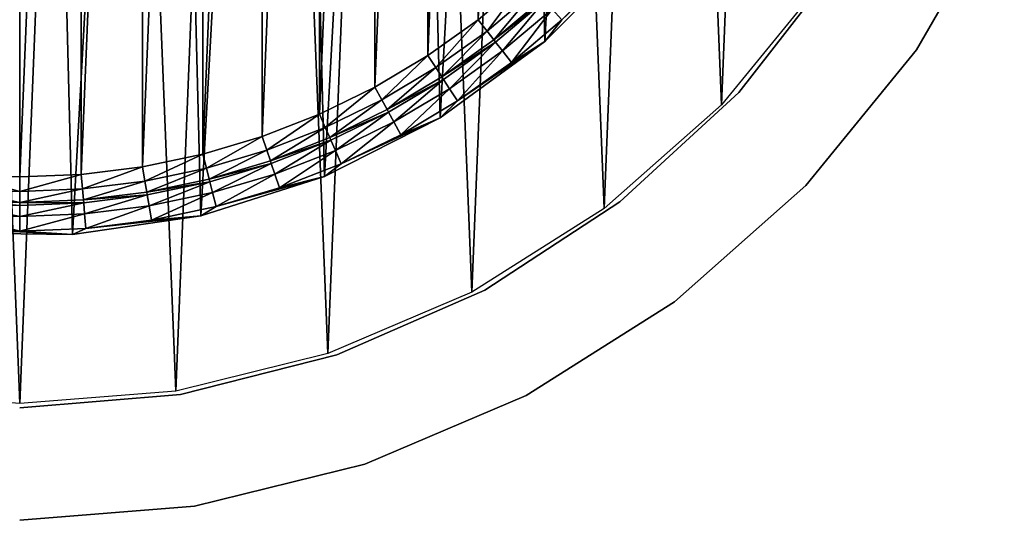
# Model space of a CAD drawing. Header units: millimetres. Extents: x 10 to 569, y -280 to 280.
# Tile 5 of 13: x 289 to 542, y -280 to -151. Entities that reach past the tile are written whole.
import ezdxf

# ---------------------------------------------------------------- set-up
doc = ezdxf.new("R2010")
doc.units = ezdxf.units.MM
doc.header["$LTSCALE"] = 25.4
doc.layers.get('0').update_dxf_attribs({"true_color": 0xff5454})

# ---------------------------------------------------------------- blocks, each defined once
blk = doc.blocks.new('MIST-8943.STL#1')
at = {"color": 7, "true_color": 0xffffff}
mesh = blk.add_polyface(dxfattribs=at)
corners = [(44.43, 50.01, 1.42), (41.2, -30.13, 1.42), (39.58, 10.07, 1.42), (49.25, -69.55, 1.42), (55.62, 88.65, 1.42), (63.52, -107.17, 1.42), (72.87, 125, 1.42), (83.63, -142.02, 1.42), (95.73, 158.11, 1.42), (109.08, -173.18, 1.42), (123.6, 187.13, 1.42), (139.19, -199.86, 1.42), (155.76, 211.3, 1.42), (173.2, -221.36, 1.42), (191.39, 229.99, 1.42), (210.21, -237.13, 1.42), (229.55, 242.74, 1.42), (249.28, -246.76, 1.42), (269.26, 249.19, 1.42), (289.38, -250, 1.42), (309.49, 249.19, 1.42), (329.48, -246.76, 1.42), (349.21, 242.74, 1.42), (368.54, -237.13, 1.42), (387.37, 229.99, 1.42), (405.56, -221.36, 1.42), (422.99, 211.3, 1.42), (439.56, -199.86, 1.42), (455.16, 187.13, 1.42), (469.68, -173.18, 1.42), (483.03, 158.11, 1.42), (495.12, -142.02, 1.42), (505.88, 125, 1.42), (515.24, -107.17, 1.42), (523.13, 88.65, 1.42), (529.51, -69.55, 1.42), (534.33, 50.01, 1.42), (537.56, -30.13, 1.42), (539.18, 10.07, 1.42)]
mesh.append_faces([[corners[k] for k in face] for face in [(0, 1, 2), (37, 36, 38)]], dxfattribs={"vtx0": -1, "color": 7})
mesh.append_faces([[corners[k] for k in face] for face in [(1, 0, 3), (3, 4, 5), (5, 6, 7), (7, 8, 9), (9, 10, 11), (11, 12, 13), (13, 14, 15), (15, 16, 17), (17, 18, 19), (19, 20, 21), (21, 22, 23), (23, 24, 25), (25, 26, 27), (27, 28, 29), (29, 30, 31), (31, 32, 33), (33, 34, 35), (35, 36, 37)]], dxfattribs={"vtx0": -1, "vtx1": -1, "color": 7})
mesh.append_faces([[corners[k] for k in face] for face in [(3, 0, 4), (5, 4, 6), (7, 6, 8), (9, 8, 10), (11, 10, 12), (13, 12, 14), (15, 14, 16), (17, 16, 18), (19, 18, 20), (21, 20, 22), (23, 22, 24), (25, 24, 26), (27, 26, 28), (29, 28, 30), (31, 30, 32), (33, 32, 34), (35, 34, 36)]], dxfattribs={"vtx0": -1, "vtx2": -1, "color": 7})
mesh = blk.add_polyface(dxfattribs=at)
corners = [(84.28, 28, 141.92), (83.72, 0, 141.92), (82.44, -5.27, 141.92), (84.42, 16.98, 141.92), (86.52, 33.85, 141.92), (91.43, 60.53, 141.92), (90.01, 50.49, 141.92), (94.86, 66.78, 141.92), (103.7, 91.5, 141.92), (101.04, 82.61, 141.92), (108.5, 97.88, 141.92), (120.78, 120.1, 141.92), (117.2, 112.49, 141.92), (127.08, 126.32, 141.92), (142.23, 145.59, 141.92), (138.07, 139.29, 141.92), (150.09, 151.31, 141.92), (167.49, 167.31, 141.92), (163.06, 162.29, 141.92), (176.89, 172.17, 141.92), (195.91, 184.7, 141.92), (191.49, 180.87, 141.92), (206.76, 188.34, 141.92), (226.75, 197.3, 141.92), (222.6, 194.52, 141.92), (238.89, 199.37, 141.92), (259.21, 204.79, 141.92), (255.53, 202.86, 141.92), (272.39, 204.96, 141.92), (292.45, 206.98, 141.92), (289.38, 205.66, 141.92), (306.36, 204.96, 141.92), (325.61, 203.8, 141.92), (323.23, 202.86, 141.92), (339.86, 199.37, 141.92), (357.83, 195.35, 141.92), (356.15, 194.52, 141.92), (371.99, 188.34, 141.92), (388.28, 181.84, 141.92), (387.26, 180.87, 141.92), (401.86, 172.17, 141.92), (416.17, 163.62, 141.92), (415.7, 162.3, 141.92), (428.67, 151.31, 141.92), (440.78, 141.16, 141.92), (440.69, 139.29, 141.92), (451.67, 126.32, 141.92), (461.46, 115.05, 141.92), (461.55, 112.49, 141.92), (477.69, 85.96, 141.92), (470.25, 97.88, 141.92), (477.72, 82.61, 141.92), (489.04, 54.64, 141.92), (483.9, 66.78, 141.92), (488.75, 50.49, 141.92), (492.23, 33.85, 141.92), (495.22, 21.9, 141.92), (494.34, 16.98, 141.92), (495.04, 0, 141.92), (84.42, -16.98, 141.92), (85.97, -38.39, 141.92), (86.52, -33.85, 141.92), (90.01, -50.49, 141.92), (94.76, -70.52, 141.92), (94.86, -66.78, 141.92), (101.04, -82.61, 141.92), (108.6, -100.83, 141.92), (108.5, -97.88, 141.92), (117.21, -112.49, 141.92), (127.11, -128.52, 141.92), (127.08, -126.32, 141.92), (138.07, -139.29, 141.92), (149.83, -152.89, 141.92), (150.09, -151.31, 141.92), (163.06, -162.3, 141.92), (176.16, -173.29, 141.92), (176.89, -172.17, 141.92), (205.42, -189.21, 141.92), (191.49, -180.87, 141.92), (206.77, -188.34, 141.92), (236.86, -200.23, 141.92), (222.6, -194.52, 141.92), (238.89, -199.37, 141.92), (269.66, -206.06, 141.92), (255.53, -202.86, 141.92), (272.4, -204.96, 141.92), (302.97, -206.55, 141.92), (289.38, -205.66, 141.92), (306.36, -204.96, 141.92), (335.93, -201.7, 141.92), (323.23, -202.86, 141.92), (339.87, -199.37, 141.92), (367.68, -191.62, 141.92), (356.16, -194.52, 141.92), (371.99, -188.34, 141.92), (397.4, -176.58, 141.92), (387.26, -180.87, 141.92), (401.86, -172.17, 141.92), (424.33, -156.96, 141.92), (415.7, -162.29, 141.92), (428.67, -151.31, 141.92), (447.76, -133.28, 141.92), (440.69, -139.29, 141.92), (451.67, -126.32, 141.92), (467.09, -106.15, 141.92), (461.55, -112.49, 141.92), (470.25, -97.88, 141.92), (481.82, -76.27, 141.92), (477.72, -82.61, 141.92), (483.9, -66.78, 141.92), (491.56, -44.41, 141.92), (488.75, -50.49, 141.92), (492.23, -33.85, 141.92), (496.06, -11.4, 141.92), (494.34, -16.98, 141.92)]
mesh.append_faces([[corners[k] for k in face] for face in [(0, 1, 2), (1, 0, 3), (3, 0, 4), (4, 5, 6), (6, 5, 7), (7, 8, 9), (9, 8, 10), (10, 11, 12), (12, 11, 13), (13, 14, 15), (15, 14, 16), (16, 17, 18), (18, 17, 19), (19, 20, 21), (21, 20, 22), (22, 23, 24), (24, 23, 25), (25, 26, 27), (27, 26, 28), (28, 29, 30), (30, 29, 31), (31, 32, 33), (33, 32, 34), (34, 35, 36), (36, 35, 37), (37, 38, 39), (39, 38, 40), (40, 41, 42), (42, 41, 43), (43, 44, 45), (45, 44, 46), (46, 47, 48), (48, 49, 50), (50, 49, 51), (51, 52, 53), (53, 52, 54), (54, 52, 55), (55, 56, 57), (57, 56, 58), (2, 59, 60), (59, 2, 1), (60, 62, 63), (63, 65, 66), (66, 68, 69), (69, 71, 72), (72, 74, 75), (75, 76, 77), (77, 79, 80), (80, 82, 83), (83, 85, 86), (86, 88, 89), (89, 91, 92), (92, 94, 95), (95, 97, 98), (98, 100, 101), (101, 103, 104), (104, 106, 107), (107, 109, 110), (110, 112, 113), (113, 58, 56)]], dxfattribs={"vtx0": -1, "vtx1": -1, "color": 7})
mesh.append_faces([[corners[k] for k in face] for face in [(4, 0, 5), (7, 5, 8), (10, 8, 11), (13, 11, 14), (16, 14, 17), (19, 17, 20), (22, 20, 23), (25, 23, 26), (28, 26, 29), (31, 29, 32), (34, 32, 35), (37, 35, 38), (40, 38, 41), (43, 41, 44), (46, 44, 47), (48, 47, 49), (51, 49, 52), (55, 52, 56), (60, 59, 61), (60, 61, 62), (63, 62, 64), (63, 64, 65), (66, 65, 67), (66, 67, 68), (69, 68, 70), (69, 70, 71), (72, 71, 73), (72, 73, 74), (75, 74, 76), (77, 76, 78), (77, 78, 79), (80, 79, 81), (80, 81, 82), (83, 82, 84), (83, 84, 85), (86, 85, 87), (86, 87, 88), (89, 88, 90), (89, 90, 91), (92, 91, 93), (92, 93, 94), (95, 94, 96), (95, 96, 97), (98, 97, 99), (98, 99, 100), (101, 100, 102), (101, 102, 103), (104, 103, 105), (104, 105, 106), (107, 106, 108), (107, 108, 109), (110, 109, 111), (110, 111, 112), (113, 112, 114), (113, 114, 58)]], dxfattribs={"vtx0": -1, "vtx2": -1, "color": 7})
mesh = blk.add_polyface(dxfattribs=at)
corners = [(85.97, -38.39, 142.94), (84.28, 28, 142.94), (82.44, -5.27, 142.94), (91.43, 60.53, 142.94), (94.76, -70.52, 142.94), (103.7, 91.5, 142.94), (108.6, -100.83, 142.94), (120.78, 120.1, 142.94), (127.11, -128.52, 142.94), (142.23, 145.59, 142.94), (149.83, -152.89, 142.94), (167.49, 167.31, 142.94), (176.16, -173.29, 142.94), (195.91, 184.7, 142.94), (205.42, -189.21, 142.94), (226.75, 197.3, 142.94), (236.86, -200.23, 142.94), (259.21, 204.79, 142.94), (269.66, -206.06, 142.94), (292.45, 206.98, 142.94), (302.97, -206.55, 142.94), (325.61, 203.8, 142.94), (335.93, -201.7, 142.94), (357.83, 195.35, 142.94), (367.68, -191.62, 142.94), (388.28, 181.84, 142.94), (397.4, -176.58, 142.94), (416.17, 163.62, 142.94), (424.33, -156.96, 142.94), (440.78, 141.16, 142.94), (447.76, -133.28, 142.94), (461.46, 115.05, 142.94), (467.09, -106.15, 142.94), (477.69, 85.96, 142.94), (481.82, -76.27, 142.94), (489.04, 54.64, 142.94), (491.56, -44.41, 142.94), (495.22, 21.9, 142.94), (496.06, -11.4, 142.94)]
mesh.append_faces([[corners[k] for k in face] for face in [(0, 1, 2), (37, 36, 38)]], dxfattribs={"vtx0": -1, "color": 7})
mesh.append_faces([[corners[k] for k in face] for face in [(1, 0, 3), (3, 4, 5), (5, 6, 7), (7, 8, 9), (9, 10, 11), (11, 12, 13), (13, 14, 15), (15, 16, 17), (17, 18, 19), (19, 20, 21), (21, 22, 23), (23, 24, 25), (25, 26, 27), (27, 28, 29), (29, 30, 31), (31, 32, 33), (33, 34, 35), (35, 36, 37)]], dxfattribs={"vtx0": -1, "vtx1": -1, "color": 7})
mesh.append_faces([[corners[k] for k in face] for face in [(3, 0, 4), (5, 4, 6), (7, 6, 8), (9, 8, 10), (11, 10, 12), (13, 12, 14), (15, 14, 16), (17, 16, 18), (19, 18, 20), (21, 20, 22), (23, 22, 24), (25, 24, 26), (27, 26, 28), (29, 28, 30), (31, 30, 32), (33, 32, 34), (35, 34, 36)]], dxfattribs={"vtx0": -1, "vtx2": -1, "color": 7})
mesh = blk.add_polyface(dxfattribs=at)
corners = [(98.29, 15.83, 133.92), (98.29, -15.84, 133.92), (97.63, 0, 133.92), (100.25, 31.56, 133.92), (100.25, -31.56, 133.92), (103.5, 47.07, 133.92), (103.5, -47.07, 133.92), (108.02, 62.26, 133.92), (108.02, -62.26, 133.92), (113.78, 77.02, 133.92), (113.78, -77.02, 133.92), (120.74, 91.26, 133.92), (120.74, -91.26, 133.92), (128.86, 104.87, 133.92), (128.86, -104.88, 133.92), (138.06, 117.77, 133.92), (138.06, -117.77, 133.92), (148.31, 129.86, 133.92), (148.31, -129.87, 133.92), (159.51, 141.07, 133.92), (159.51, -141.07, 133.92), (171.61, 151.31, 133.92), (171.61, -151.31, 133.92), (184.5, 160.52, 133.92), (184.5, -160.52, 133.92), (198.12, 168.63, 133.92), (198.12, -168.63, 133.92), (212.35, 175.59, 133.92), (212.36, -175.6, 133.92), (227.12, 181.36, 133.92), (227.12, -181.36, 133.92), (242.31, 185.88, 133.92), (242.31, -185.88, 133.92), (257.82, 189.13, 133.92), (257.82, -189.13, 133.92), (273.54, 191.09, 133.92), (273.54, -191.09, 133.92), (289.38, 191.74, 133.92), (289.38, -191.74, 133.92), (305.21, 191.09, 133.92), (305.21, -191.09, 133.92), (320.94, 189.13, 133.92), (320.94, -189.13, 133.92), (336.45, 185.88, 133.92), (336.45, -185.88, 133.92), (351.64, 181.36, 133.92), (351.64, -181.36, 133.92), (366.4, 175.6, 133.92), (366.4, -175.59, 133.92), (380.64, 168.63, 133.92), (380.64, -168.63, 133.92), (394.25, 160.52, 133.92), (394.25, -160.52, 133.92), (407.15, 151.31, 133.92), (407.15, -151.31, 133.92), (419.24, 141.07, 133.92), (419.24, -141.07, 133.92), (430.45, 129.87, 133.92), (430.45, -129.86, 133.92), (440.69, 117.77, 133.92), (440.69, -117.77, 133.92), (449.9, 104.88, 133.92), (449.9, -104.87, 133.92), (458.01, 91.26, 133.92), (458.01, -91.26, 133.92), (464.97, 77.02, 133.92), (464.97, -77.02, 133.92), (470.73, 62.26, 133.92), (470.73, -62.26, 133.92), (475.26, 47.07, 133.92), (475.26, -47.07, 133.92), (478.51, 31.56, 133.92), (478.51, -31.56, 133.92), (480.47, 15.84, 133.92), (480.47, -15.83, 133.92), (481.12, 0, 133.92)]
mesh.append_faces([[corners[k] for k in face] for face in [(0, 1, 2), (74, 73, 75)]], dxfattribs={"vtx0": -1, "color": 7})
mesh.append_faces([[corners[k] for k in face] for face in [(1, 3, 4), (4, 5, 6), (6, 7, 8), (8, 9, 10), (10, 11, 12), (12, 13, 14), (14, 15, 16), (16, 17, 18), (18, 19, 20), (20, 21, 22), (22, 23, 24), (24, 25, 26), (26, 27, 28), (28, 29, 30), (30, 31, 32), (32, 33, 34), (34, 35, 36), (36, 37, 38), (38, 39, 40), (40, 41, 42), (42, 43, 44), (44, 45, 46), (46, 47, 48), (48, 49, 50), (50, 51, 52), (52, 53, 54), (54, 55, 56), (56, 57, 58), (58, 59, 60), (60, 61, 62), (62, 63, 64), (64, 65, 66), (66, 67, 68), (68, 69, 70), (70, 71, 72), (72, 73, 74)]], dxfattribs={"vtx0": -1, "vtx1": -1, "color": 7})
mesh.append_faces([[corners[k] for k in face] for face in [(1, 0, 3), (4, 3, 5), (6, 5, 7), (8, 7, 9), (10, 9, 11), (12, 11, 13), (14, 13, 15), (16, 15, 17), (18, 17, 19), (20, 19, 21), (22, 21, 23), (24, 23, 25), (26, 25, 27), (28, 27, 29), (30, 29, 31), (32, 31, 33), (34, 33, 35), (36, 35, 37), (38, 37, 39), (40, 39, 41), (42, 41, 43), (44, 43, 45), (46, 45, 47), (48, 47, 49), (50, 49, 51), (52, 51, 53), (54, 53, 55), (56, 55, 57), (58, 57, 59), (60, 59, 61), (62, 61, 63), (64, 63, 65), (66, 65, 67), (68, 67, 69), (70, 69, 71), (72, 71, 73)]], dxfattribs={"vtx0": -1, "vtx2": -1, "color": 7})
at = {"color": 254, "true_color": 0xe3e2e8}
mesh = blk.add_polyface(dxfattribs=at)
corners = [(542.34, -120.03, 1.42), (519.81, -159.06, 131.42), (519.81, -159.06, 1.42), (542.34, -120.03, 131.42)]
mesh.append_faces([[corners[k] for k in face] for face in [(0, 1, 2), (1, 0, 3)]], dxfattribs={"vtx0": -1, "color": 254})
at = {"color": 7, "true_color": 0xffffff}
mesh = blk.add_polyface(dxfattribs=at)
corners = [(447.76, -133.28, 141.92), (424.33, -156.96, 142.94), (424.33, -156.96, 141.92), (447.76, -133.28, 142.94)]
mesh.append_faces([[corners[k] for k in face] for face in [(0, 1, 2), (1, 0, 3)]], dxfattribs={"vtx0": -1, "color": 7})
at = {"color": 254, "true_color": 0xe3e2e8}
mesh = blk.add_polyface(dxfattribs=at)
corners = [(499.58, -137.33, 1.42), (474.11, -170.05, 131.42), (474.11, -170.05, 1.42), (499.58, -137.33, 131.42)]
mesh.append_faces([[corners[k] for k in face] for face in [(0, 1, 2), (1, 0, 3)]], dxfattribs={"vtx0": -1, "color": 254})
at = {"color": 7, "true_color": 0xffffff}
mesh = blk.add_polyface(dxfattribs=at)
corners = [(419.24, -141.07, 133.92), (409.44, -154.25, 134.84), (407.15, -151.31, 133.92), (421.77, -143.81, 134.84)]
mesh.append_faces([[corners[k] for k in face] for face in [(0, 1, 2), (1, 0, 3)]], dxfattribs={"vtx0": -1, "color": 7})
mesh = blk.add_polyface(dxfattribs=at)
corners = [(421.77, -143.81, 134.84), (411.2, -156.52, 137.38), (409.44, -154.25, 134.84), (423.71, -145.92, 137.38)]
mesh.append_faces([[corners[k] for k in face] for face in [(0, 1, 2), (1, 0, 3)]], dxfattribs={"vtx0": -1, "color": 7})
mesh = blk.add_polyface(dxfattribs=at)
corners = [(424.2, -146.46, 138.45), (411.2, -156.52, 137.38), (423.71, -145.92, 137.38), (411.65, -157.09, 138.45)]
mesh.append_faces([[corners[k] for k in face] for face in [(0, 1, 2), (1, 0, 3)]], dxfattribs={"vtx0": -1, "color": 7})
mesh = blk.add_polyface(dxfattribs=at)
corners = [(424.2, -146.46, 138.45), (413.41, -159.35, 140.99), (411.65, -157.09, 138.45), (426.15, -148.57, 140.99)]
mesh.append_faces([[corners[k] for k in face] for face in [(0, 1, 2), (1, 0, 3)]], dxfattribs={"vtx0": -1, "color": 7})
mesh = blk.add_polyface(dxfattribs=at)
corners = [(426.15, -148.57, 140.99), (415.7, -162.29, 141.92), (413.41, -159.35, 140.99), (428.67, -151.31, 141.92)]
mesh.append_faces([[corners[k] for k in face] for face in [(0, 1, 2), (1, 0, 3)]], dxfattribs={"vtx0": -1, "color": 7})
mesh = blk.add_polyface(dxfattribs=at)
corners = [(407.15, -151.31, 133.92), (396.29, -163.64, 134.84), (394.25, -160.52, 133.92), (409.44, -154.25, 134.84)]
mesh.append_faces([[corners[k] for k in face] for face in [(0, 1, 2), (1, 0, 3)]], dxfattribs={"vtx0": -1, "color": 7})
mesh = blk.add_polyface(dxfattribs=at)
corners = [(409.44, -154.25, 134.84), (397.86, -166.04, 137.38), (396.29, -163.64, 134.84), (411.2, -156.52, 137.38)]
mesh.append_faces([[corners[k] for k in face] for face in [(0, 1, 2), (1, 0, 3)]], dxfattribs={"vtx0": -1, "color": 7})
mesh = blk.add_polyface(dxfattribs=at)
corners = [(411.65, -157.09, 138.45), (397.86, -166.04, 137.38), (411.2, -156.52, 137.38), (398.26, -166.65, 138.45)]
mesh.append_faces([[corners[k] for k in face] for face in [(0, 1, 2), (1, 0, 3)]], dxfattribs={"vtx0": -1, "color": 7})
mesh = blk.add_polyface(dxfattribs=at)
corners = [(424.33, -156.96, 142.94), (397.4, -176.58, 141.92), (424.33, -156.96, 141.92), (397.4, -176.58, 142.94)]
mesh.append_faces([[corners[k] for k in face] for face in [(0, 1, 2), (1, 0, 3)]], dxfattribs={"vtx0": -1, "color": 7})
mesh = blk.add_polyface(dxfattribs=at)
corners = [(411.65, -157.09, 138.45), (399.83, -169.05, 140.99), (398.26, -166.65, 138.45), (413.41, -159.35, 140.99)]
mesh.append_faces([[corners[k] for k in face] for face in [(0, 1, 2), (1, 0, 3)]], dxfattribs={"vtx0": -1, "color": 7})
mesh = blk.add_polyface(dxfattribs=at)
corners = [(413.41, -159.35, 140.99), (401.86, -172.17, 141.92), (399.83, -169.05, 140.99), (415.7, -162.29, 141.92)]
mesh.append_faces([[corners[k] for k in face] for face in [(0, 1, 2), (1, 0, 3)]], dxfattribs={"vtx0": -1, "color": 7})
at = {"color": 254, "true_color": 0xe3e2e8}
mesh = blk.add_polyface(dxfattribs=at)
corners = [(519.81, -159.06, 1.42), (491.31, -193.96, 131.42), (491.31, -193.96, 1.42), (519.81, -159.06, 131.42)]
mesh.append_faces([[corners[k] for k in face] for face in [(0, 1, 2), (1, 0, 3)]], dxfattribs={"vtx0": -1, "color": 254})
at = {"color": 7, "true_color": 0xffffff}
mesh = blk.add_polyface(dxfattribs=at)
corners = [(394.25, -160.52, 133.92), (382.41, -171.91, 134.84), (380.64, -168.63, 133.92), (396.29, -163.64, 134.84)]
mesh.append_faces([[corners[k] for k in face] for face in [(0, 1, 2), (1, 0, 3)]], dxfattribs={"vtx0": -1, "color": 7})
mesh = blk.add_polyface(dxfattribs=at)
corners = [(396.29, -163.64, 134.84), (383.78, -174.43, 137.38), (382.41, -171.91, 134.84), (397.86, -166.04, 137.38)]
mesh.append_faces([[corners[k] for k in face] for face in [(0, 1, 2), (1, 0, 3)]], dxfattribs={"vtx0": -1, "color": 7})
mesh = blk.add_polyface(dxfattribs=at)
corners = [(398.26, -166.65, 138.45), (383.78, -174.43, 137.38), (397.86, -166.04, 137.38), (384.12, -175.07, 138.45)]
mesh.append_faces([[corners[k] for k in face] for face in [(0, 1, 2), (1, 0, 3)]], dxfattribs={"vtx0": -1, "color": 7})
mesh = blk.add_polyface(dxfattribs=at)
corners = [(398.26, -166.65, 138.45), (385.49, -177.6, 140.99), (384.12, -175.07, 138.45), (399.83, -169.05, 140.99)]
mesh.append_faces([[corners[k] for k in face] for face in [(0, 1, 2), (1, 0, 3)]], dxfattribs={"vtx0": -1, "color": 7})
mesh = blk.add_polyface(dxfattribs=at)
corners = [(380.64, -168.63, 133.92), (367.9, -179.01, 134.84), (366.4, -175.59, 133.92), (382.41, -171.91, 134.84)]
mesh.append_faces([[corners[k] for k in face] for face in [(0, 1, 2), (1, 0, 3)]], dxfattribs={"vtx0": -1, "color": 7})
mesh = blk.add_polyface(dxfattribs=at)
corners = [(399.83, -169.05, 140.99), (387.26, -180.87, 141.92), (385.49, -177.6, 140.99), (401.86, -172.17, 141.92)]
mesh.append_faces([[corners[k] for k in face] for face in [(0, 1, 2), (1, 0, 3)]], dxfattribs={"vtx0": -1, "color": 7})
mesh = blk.add_polyface(dxfattribs=at)
corners = [(382.41, -171.91, 134.84), (369.05, -181.63, 137.38), (367.9, -179.01, 134.84), (383.78, -174.43, 137.38)]
mesh.append_faces([[corners[k] for k in face] for face in [(0, 1, 2), (1, 0, 3)]], dxfattribs={"vtx0": -1, "color": 7})
at = {"color": 254, "true_color": 0xe3e2e8}
mesh = blk.add_polyface(dxfattribs=at)
corners = [(474.11, -170.05, 131.42), (443.6, -198.14, 1.42), (474.11, -170.05, 1.42), (443.6, -198.14, 131.42)]
mesh.append_faces([[corners[k] for k in face] for face in [(0, 1, 2), (1, 0, 3)]], dxfattribs={"vtx0": -1, "color": 254})
at = {"color": 7, "true_color": 0xffffff}
mesh = blk.add_polyface(dxfattribs=at)
corners = [(384.12, -175.07, 138.45), (369.05, -181.63, 137.38), (383.78, -174.43, 137.38), (369.34, -182.3, 138.45)]
mesh.append_faces([[corners[k] for k in face] for face in [(0, 1, 2), (1, 0, 3)]], dxfattribs={"vtx0": -1, "color": 7})
mesh = blk.add_polyface(dxfattribs=at)
corners = [(366.4, -175.59, 133.92), (352.85, -184.88, 134.84), (351.64, -181.36, 133.92), (367.9, -179.01, 134.84)]
mesh.append_faces([[corners[k] for k in face] for face in [(0, 1, 2), (1, 0, 3)]], dxfattribs={"vtx0": -1, "color": 7})
mesh = blk.add_polyface(dxfattribs=at)
corners = [(397.4, -176.58, 142.94), (367.68, -191.62, 141.92), (397.4, -176.58, 141.92), (367.68, -191.62, 142.94)]
mesh.append_faces([[corners[k] for k in face] for face in [(0, 1, 2), (1, 0, 3)]], dxfattribs={"vtx0": -1, "color": 7})
mesh = blk.add_polyface(dxfattribs=at)
corners = [(384.12, -175.07, 138.45), (370.5, -184.93, 140.99), (369.34, -182.3, 138.45), (385.49, -177.6, 140.99)]
mesh.append_faces([[corners[k] for k in face] for face in [(0, 1, 2), (1, 0, 3)]], dxfattribs={"vtx0": -1, "color": 7})
mesh = blk.add_polyface(dxfattribs=at)
corners = [(367.9, -179.01, 134.84), (353.78, -187.59, 137.38), (352.85, -184.88, 134.84), (369.05, -181.63, 137.38)]
mesh.append_faces([[corners[k] for k in face] for face in [(0, 1, 2), (1, 0, 3)]], dxfattribs={"vtx0": -1, "color": 7})
mesh = blk.add_polyface(dxfattribs=at)
corners = [(385.49, -177.6, 140.99), (371.99, -188.34, 141.92), (370.5, -184.93, 140.99), (387.26, -180.87, 141.92)]
mesh.append_faces([[corners[k] for k in face] for face in [(0, 1, 2), (1, 0, 3)]], dxfattribs={"vtx0": -1, "color": 7})
mesh = blk.add_polyface(dxfattribs=at)
corners = [(351.64, -181.36, 133.92), (337.36, -189.49, 134.84), (336.45, -185.88, 133.92), (352.85, -184.88, 134.84)]
mesh.append_faces([[corners[k] for k in face] for face in [(0, 1, 2), (1, 0, 3)]], dxfattribs={"vtx0": -1, "color": 7})
mesh = blk.add_polyface(dxfattribs=at)
corners = [(369.34, -182.3, 138.45), (353.78, -187.59, 137.38), (369.05, -181.63, 137.38), (354.02, -188.28, 138.45)]
mesh.append_faces([[corners[k] for k in face] for face in [(0, 1, 2), (1, 0, 3)]], dxfattribs={"vtx0": -1, "color": 7})
mesh = blk.add_polyface(dxfattribs=at)
corners = [(369.34, -182.3, 138.45), (354.95, -190.99, 140.99), (354.02, -188.28, 138.45), (370.5, -184.93, 140.99)]
mesh.append_faces([[corners[k] for k in face] for face in [(0, 1, 2), (1, 0, 3)]], dxfattribs={"vtx0": -1, "color": 7})
mesh = blk.add_polyface(dxfattribs=at)
corners = [(336.45, -185.88, 133.92), (321.55, -192.8, 134.84), (320.94, -189.13, 133.92), (337.36, -189.49, 134.84)]
mesh.append_faces([[corners[k] for k in face] for face in [(0, 1, 2), (1, 0, 3)]], dxfattribs={"vtx0": -1, "color": 7})
mesh = blk.add_polyface(dxfattribs=at)
corners = [(352.85, -184.88, 134.84), (338.07, -192.27, 137.38), (337.36, -189.49, 134.84), (353.78, -187.59, 137.38)]
mesh.append_faces([[corners[k] for k in face] for face in [(0, 1, 2), (1, 0, 3)]], dxfattribs={"vtx0": -1, "color": 7})
mesh = blk.add_polyface(dxfattribs=at)
corners = [(370.5, -184.93, 140.99), (356.16, -194.52, 141.92), (354.95, -190.99, 140.99), (371.99, -188.34, 141.92)]
mesh.append_faces([[corners[k] for k in face] for face in [(0, 1, 2), (1, 0, 3)]], dxfattribs={"vtx0": -1, "color": 7})
mesh = blk.add_polyface(dxfattribs=at)
corners = [(320.94, -189.13, 133.92), (305.52, -194.8, 134.84), (305.21, -191.09, 133.92), (321.55, -192.8, 134.84)]
mesh.append_faces([[corners[k] for k in face] for face in [(0, 1, 2), (1, 0, 3)]], dxfattribs={"vtx0": -1, "color": 7})
mesh = blk.add_polyface(dxfattribs=at)
corners = [(337.36, -189.49, 134.84), (322.02, -195.63, 137.38), (321.55, -192.8, 134.84), (338.07, -192.27, 137.38)]
mesh.append_faces([[corners[k] for k in face] for face in [(0, 1, 2), (1, 0, 3)]], dxfattribs={"vtx0": -1, "color": 7})
mesh = blk.add_polyface(dxfattribs=at)
corners = [(354.02, -188.28, 138.45), (338.07, -192.27, 137.38), (353.78, -187.59, 137.38), (338.25, -192.98, 138.45)]
mesh.append_faces([[corners[k] for k in face] for face in [(0, 1, 2), (1, 0, 3)]], dxfattribs={"vtx0": -1, "color": 7})
mesh = blk.add_polyface(dxfattribs=at)
corners = [(354.02, -188.28, 138.45), (338.95, -195.76, 140.99), (338.25, -192.98, 138.45), (354.95, -190.99, 140.99)]
mesh.append_faces([[corners[k] for k in face] for face in [(0, 1, 2), (1, 0, 3)]], dxfattribs={"vtx0": -1, "color": 7})
mesh = blk.add_polyface(dxfattribs=at)
corners = [(273.54, -191.09, 133.92), (289.38, -195.47, 134.84), (273.24, -194.8, 134.84), (289.38, -191.74, 133.92)]
mesh.append_faces([[corners[k] for k in face] for face in [(0, 1, 2), (1, 0, 3)]], dxfattribs={"vtx0": -1, "color": 7})
mesh = blk.add_polyface(dxfattribs=at)
corners = [(305.21, -191.09, 133.92), (289.38, -195.47, 134.84), (289.38, -191.74, 133.92), (305.52, -194.8, 134.84)]
mesh.append_faces([[corners[k] for k in face] for face in [(0, 1, 2), (1, 0, 3)]], dxfattribs={"vtx0": -1, "color": 7})
mesh = blk.add_polyface(dxfattribs=at)
corners = [(367.68, -191.62, 142.94), (335.93, -201.7, 141.92), (367.68, -191.62, 141.92), (335.93, -201.7, 142.94)]
mesh.append_faces([[corners[k] for k in face] for face in [(0, 1, 2), (1, 0, 3)]], dxfattribs={"vtx0": -1, "color": 7})
mesh = blk.add_polyface(dxfattribs=at)
corners = [(354.95, -190.99, 140.99), (339.87, -199.37, 141.92), (338.95, -195.76, 140.99), (356.16, -194.52, 141.92)]
mesh.append_faces([[corners[k] for k in face] for face in [(0, 1, 2), (1, 0, 3)]], dxfattribs={"vtx0": -1, "color": 7})
mesh = blk.add_polyface(dxfattribs=at)
corners = [(321.55, -192.8, 134.84), (305.76, -197.66, 137.38), (305.52, -194.8, 134.84), (322.02, -195.63, 137.38)]
mesh.append_faces([[corners[k] for k in face] for face in [(0, 1, 2), (1, 0, 3)]], dxfattribs={"vtx0": -1, "color": 7})
mesh = blk.add_polyface(dxfattribs=at)
corners = [(338.25, -192.98, 138.45), (322.02, -195.63, 137.38), (338.07, -192.27, 137.38), (322.14, -196.35, 138.45)]
mesh.append_faces([[corners[k] for k in face] for face in [(0, 1, 2), (1, 0, 3)]], dxfattribs={"vtx0": -1, "color": 7})
mesh = blk.add_polyface(dxfattribs=at)
corners = [(338.25, -192.98, 138.45), (322.62, -199.18, 140.99), (322.14, -196.35, 138.45), (338.95, -195.76, 140.99)]
mesh.append_faces([[corners[k] for k in face] for face in [(0, 1, 2), (1, 0, 3)]], dxfattribs={"vtx0": -1, "color": 7})
at = {"color": 254, "true_color": 0xe3e2e8}
mesh = blk.add_polyface(dxfattribs=at)
corners = [(491.31, -193.96, 131.42), (457.59, -223.84, 1.42), (491.31, -193.96, 1.42), (457.59, -223.84, 131.42)]
mesh.append_faces([[corners[k] for k in face] for face in [(0, 1, 2), (1, 0, 3)]], dxfattribs={"vtx0": -1, "color": 254})
at = {"color": 7, "true_color": 0xffffff}
mesh = blk.add_polyface(dxfattribs=at)
corners = [(273.24, -194.8, 134.84), (289.38, -198.34, 137.38), (273, -197.66, 137.38), (289.38, -195.47, 134.84)]
mesh.append_faces([[corners[k] for k in face] for face in [(0, 1, 2), (1, 0, 3)]], dxfattribs={"vtx0": -1, "color": 7})
mesh = blk.add_polyface(dxfattribs=at)
corners = [(305.52, -194.8, 134.84), (289.38, -198.34, 137.38), (289.38, -195.47, 134.84), (305.76, -197.66, 137.38)]
mesh.append_faces([[corners[k] for k in face] for face in [(0, 1, 2), (1, 0, 3)]], dxfattribs={"vtx0": -1, "color": 7})
mesh = blk.add_polyface(dxfattribs=at)
corners = [(322.14, -196.35, 138.45), (305.76, -197.66, 137.38), (322.02, -195.63, 137.38), (305.82, -198.39, 138.45)]
mesh.append_faces([[corners[k] for k in face] for face in [(0, 1, 2), (1, 0, 3)]], dxfattribs={"vtx0": -1, "color": 7})
mesh = blk.add_polyface(dxfattribs=at)
corners = [(322.14, -196.35, 138.45), (306.05, -201.25, 140.99), (305.82, -198.39, 138.45), (322.62, -199.18, 140.99)]
mesh.append_faces([[corners[k] for k in face] for face in [(0, 1, 2), (1, 0, 3)]], dxfattribs={"vtx0": -1, "color": 7})
mesh = blk.add_polyface(dxfattribs=at)
corners = [(338.95, -195.76, 140.99), (323.23, -202.86, 141.92), (322.62, -199.18, 140.99), (339.87, -199.37, 141.92)]
mesh.append_faces([[corners[k] for k in face] for face in [(0, 1, 2), (1, 0, 3)]], dxfattribs={"vtx0": -1, "color": 7})
mesh = blk.add_polyface(dxfattribs=at)
corners = [(272.94, -198.39, 138.45), (289.38, -201.94, 140.99), (272.7, -201.25, 140.99), (289.38, -199.07, 138.45)]
mesh.append_faces([[corners[k] for k in face] for face in [(0, 1, 2), (1, 0, 3)]], dxfattribs={"vtx0": -1, "color": 7})
mesh = blk.add_polyface(dxfattribs=at)
corners = [(289.38, -199.07, 138.45), (273, -197.66, 137.38), (289.38, -198.34, 137.38), (272.94, -198.39, 138.45)]
mesh.append_faces([[corners[k] for k in face] for face in [(0, 1, 2), (1, 0, 3)]], dxfattribs={"vtx0": -1, "color": 7})
mesh = blk.add_polyface(dxfattribs=at)
corners = [(305.82, -198.39, 138.45), (289.38, -198.34, 137.38), (305.76, -197.66, 137.38), (289.38, -199.07, 138.45)]
mesh.append_faces([[corners[k] for k in face] for face in [(0, 1, 2), (1, 0, 3)]], dxfattribs={"vtx0": -1, "color": 7})
mesh = blk.add_polyface(dxfattribs=at)
corners = [(305.82, -198.39, 138.45), (289.38, -201.94, 140.99), (289.38, -199.07, 138.45), (306.05, -201.25, 140.99)]
mesh.append_faces([[corners[k] for k in face] for face in [(0, 1, 2), (1, 0, 3)]], dxfattribs={"vtx0": -1, "color": 7})
mesh = blk.add_polyface(dxfattribs=at)
corners = [(322.62, -199.18, 140.99), (306.36, -204.96, 141.92), (306.05, -201.25, 140.99), (323.23, -202.86, 141.92)]
mesh.append_faces([[corners[k] for k in face] for face in [(0, 1, 2), (1, 0, 3)]], dxfattribs={"vtx0": -1, "color": 7})
at = {"color": 254, "true_color": 0xe3e2e8}
mesh = blk.add_polyface(dxfattribs=at)
corners = [(443.6, -198.14, 131.42), (408.88, -220.82, 1.42), (443.6, -198.14, 1.42), (408.88, -220.82, 131.42)]
mesh.append_faces([[corners[k] for k in face] for face in [(0, 1, 2), (1, 0, 3)]], dxfattribs={"vtx0": -1, "color": 254})
at = {"color": 7, "true_color": 0xffffff}
mesh = blk.add_polyface(dxfattribs=at)
corners = [(272.7, -201.25, 140.99), (289.38, -205.66, 141.92), (272.4, -204.96, 141.92), (289.38, -201.94, 140.99)]
mesh.append_faces([[corners[k] for k in face] for face in [(0, 1, 2), (1, 0, 3)]], dxfattribs={"vtx0": -1, "color": 7})
mesh = blk.add_polyface(dxfattribs=at)
corners = [(306.05, -201.25, 140.99), (289.38, -205.66, 141.92), (289.38, -201.94, 140.99), (306.36, -204.96, 141.92)]
mesh.append_faces([[corners[k] for k in face] for face in [(0, 1, 2), (1, 0, 3)]], dxfattribs={"vtx0": -1, "color": 7})
mesh = blk.add_polyface(dxfattribs=at)
corners = [(335.93, -201.7, 142.94), (302.97, -206.55, 141.92), (335.93, -201.7, 141.92), (302.97, -206.55, 142.94)]
mesh.append_faces([[corners[k] for k in face] for face in [(0, 1, 2), (1, 0, 3)]], dxfattribs={"vtx0": -1, "color": 7})
mesh = blk.add_polyface(dxfattribs=at)
corners = [(302.97, -206.55, 142.94), (269.66, -206.06, 141.92), (302.97, -206.55, 141.92), (269.66, -206.06, 142.94)]
mesh.append_faces([[corners[k] for k in face] for face in [(0, 1, 2), (1, 0, 3)]], dxfattribs={"vtx0": -1, "color": 7})
at = {"color": 254, "true_color": 0xe3e2e8}
mesh = blk.add_polyface(dxfattribs=at)
corners = [(408.88, -220.82, 131.42), (370.9, -237.48, 1.42), (408.88, -220.82, 1.42), (370.9, -237.48, 131.42)]
mesh.append_faces([[corners[k] for k in face] for face in [(0, 1, 2), (1, 0, 3)]], dxfattribs={"vtx0": -1, "color": 254})
mesh = blk.add_polyface(dxfattribs=at)
corners = [(457.59, -223.84, 131.42), (419.5, -247.93, 1.42), (457.59, -223.84, 1.42), (419.5, -247.93, 131.42)]
mesh.append_faces([[corners[k] for k in face] for face in [(0, 1, 2), (1, 0, 3)]], dxfattribs={"vtx0": -1, "color": 254})
mesh = blk.add_polyface(dxfattribs=at)
corners = [(370.9, -237.48, 131.42), (330.7, -247.66, 1.42), (370.9, -237.48, 1.42), (330.7, -247.66, 131.42)]
mesh.append_faces([[corners[k] for k in face] for face in [(0, 1, 2), (1, 0, 3)]], dxfattribs={"vtx0": -1, "color": 254})
mesh = blk.add_polyface(dxfattribs=at)
corners = [(330.7, -247.66, 131.42), (289.38, -251.08, 1.42), (330.7, -247.66, 1.42), (289.38, -251.08, 131.42)]
mesh.append_faces([[corners[k] for k in face] for face in [(0, 1, 2), (1, 0, 3)]], dxfattribs={"vtx0": -1, "color": 254})
mesh = blk.add_polyface(dxfattribs=at)
corners = [(419.5, -247.93, 131.42), (378.04, -265.59, 1.42), (419.5, -247.93, 1.42), (378.04, -265.59, 131.42)]
mesh.append_faces([[corners[k] for k in face] for face in [(0, 1, 2), (1, 0, 3)]], dxfattribs={"vtx0": -1, "color": 254})
mesh = blk.add_polyface(dxfattribs=at)
corners = [(378.04, -265.59, 131.42), (334.29, -276.37, 1.42), (378.04, -265.59, 1.42), (334.29, -276.37, 131.42)]
mesh.append_faces([[corners[k] for k in face] for face in [(0, 1, 2), (1, 0, 3)]], dxfattribs={"vtx0": -1, "color": 254})
mesh = blk.add_polyface(dxfattribs=at)
corners = [(334.29, -276.37, 131.42), (289.38, -280, 1.42), (334.29, -276.37, 1.42), (289.38, -280, 131.42)]
mesh.append_faces([[corners[k] for k in face] for face in [(0, 1, 2), (1, 0, 3)]], dxfattribs={"vtx0": -1, "color": 254})

msp = doc.modelspace()

# ---------------------------------------------------------------- block references
at = {"color": 0}
msp.add_blockref('MIST-8943.STL#1', (0, 0), dxfattribs=at)

doc.saveas('drawing.dxf')
